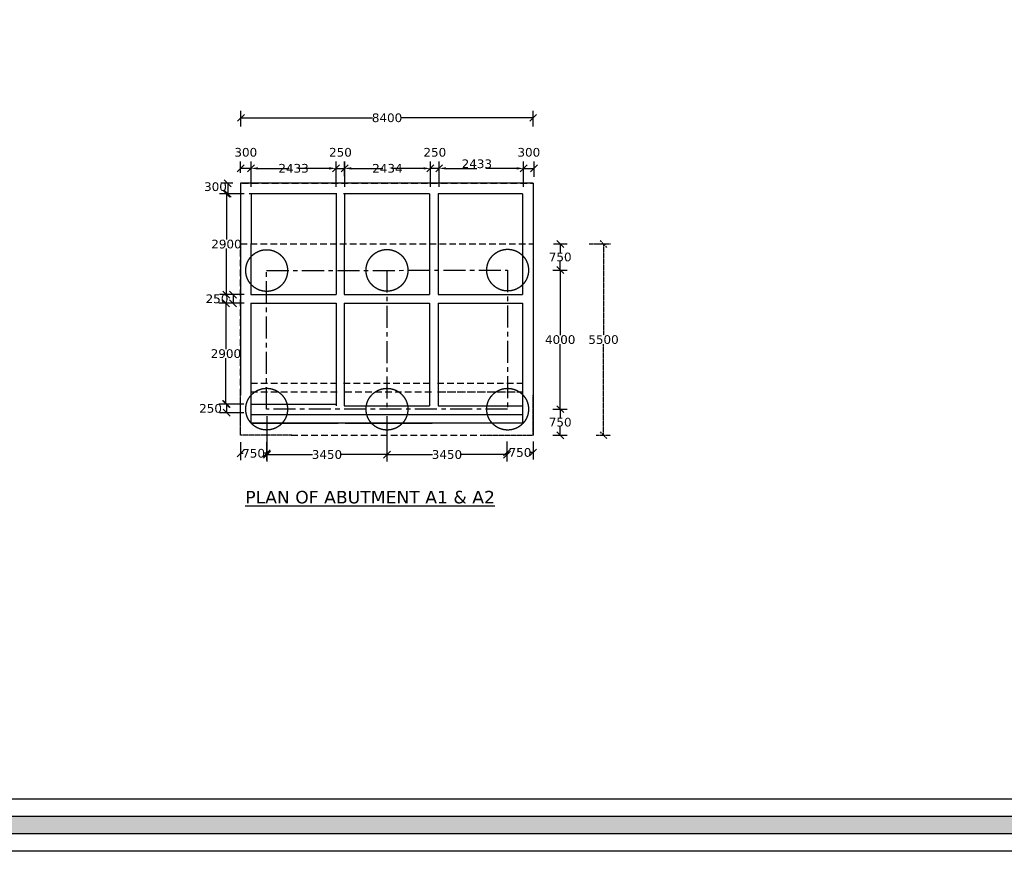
# Model space of a CAD drawing. Header units: millimetres. Extents: x -7746077780 to -3844657605, y -13315294818 to -6656873469.
# Tile 6 of 130: x -3872782595 to -3872754299, y -6657981633 to -6657957720. Entities that reach past the tile are written whole.
import ezdxf

# ---------------------------------------------------------------- set-up
doc = ezdxf.new("R2010")
doc.units = ezdxf.units.MM
doc.header["$MEASUREMENT"] = 0
doc.header["$PDMODE"] = 2
for name, pattern in [('CENTER', [50.8, 31.75, -6.35, 6.35, -6.35]), ('DASHED2', [9.525, 6.35, -3.175]), ('HIDDEN', [0.375, 0.25, -0.125])]:
    doc.linetypes.add(name, pattern=pattern)
doc.layers.add('DIMENTION', color=7, linetype='Continuous', lineweight=9)
doc.layers.add('TEX', color=6, linetype='Continuous')
doc.layers.add('TEXT', color=7, linetype='Continuous')
doc.styles.get("Standard").update_dxf_attribs({"font": 'verdana.ttf', "height": 250})
doc.dimstyles.new('ISO-25', dxfattribs={"dimtxt": 250, "dimasz": 200, "dimexe": 200, "dimexo": 200, "dimgap": 0.02, "dimtad": 0, "dimtih": 1, "dimtoh": 1, "dimdec": 0, "dimdsep": 46, "dimtxsty": 'Standard', "dimblk": 'OBLIQUE', "dimcen": 150, "dimclrd": 1, "dimclre": 1, "dimclrt": 1, "dimadec": 0, "dimazin": 0, "dimtfac": 1, "dimtdec": 0, "dimtmove": 2, "dimatfit": 3, "dimldrblk": 'OBLIQUE', "dimfxl": 0, "dimarcsym": 0})

# ---------------------------------------------------------------- blocks, each defined once
blk = doc.blocks.new('_Oblique')
at = {"color": 0, "linetype": 'ByBlock', "lineweight": -2}
blk.add_line((-0.5, -0.5), (0.5, 0.5), dxfattribs=at)
blk = doc.blocks.new('*D294')
at = {"layer": 'Defpoints', "color": 0, "ltscale": 20, "transparency": 16777216}
for p in [(-3872770790.033262, -6657961995.926585), (-3872770790.033262, -6657962723.607837), (-3872770540.033263, -6657962723.607837)]:
    blk.add_point(p, dxfattribs=at)
at = {"layer": 'TEX', "color": 1, "lineweight": -2, "ltscale": 20, "transparency": 16777216}
for p, q in [((-3872770790.033262, -6657962523.607837), (-3872770790.033262, -6657961795.926585)), ((-3872770540.033263, -6657962523.607837), (-3872770540.033263, -6657961795.926585)), ((-3872770540.033263, -6657961995.926585), (-3872770790.033262, -6657961995.926585))]:
    blk.add_line(p, q, dxfattribs=at)
at = {"layer": 'TEX', "color": 1, "lineweight": -2, "ltscale": 20, "transparency": 16777216, "xscale": 200, "yscale": 200, "zscale": 200, "rotation": 180}
blk.add_blockref('_Oblique', (-3872770790.033262, -6657961995.926585), dxfattribs=at)
at = {"layer": 'TEX', "color": 1, "lineweight": -2, "ltscale": 20, "transparency": 16777216, "xscale": 200, "yscale": 200, "zscale": 200}
blk.add_blockref('_Oblique', (-3872770540.033263, -6657961995.926585), dxfattribs=at)
at = {"layer": 'TEX', "color": 1, "ltscale": 20, "transparency": 16777216, "insert": (-3872770665.033262, -6657961535.506914), "char_height": 250, "attachment_point": 5}
blk.add_mtext('250', dxfattribs=at)
blk = doc.blocks.new('*D295')
at = {"layer": 'Defpoints', "color": 0, "ltscale": 20, "transparency": 16777216}
for p in [(-3872767813.072741, -6657961995.926585), (-3872767813.072741, -6657962440.928304), (-3872768113.10963, -6657962723.838)]:
    blk.add_point(p, dxfattribs=at)
at = {"layer": 'TEX', "color": 1, "lineweight": -2, "ltscale": 20, "transparency": 16777216}
for p, q in [((-3872768113.10963, -6657962523.838), (-3872768113.10963, -6657961795.926585)), ((-3872767813.072741, -6657962240.928304), (-3872767813.072741, -6657961795.926585)), ((-3872768113.10963, -6657961995.926585), (-3872767813.072741, -6657961995.926585))]:
    blk.add_line(p, q, dxfattribs=at)
at = {"layer": 'TEX', "color": 1, "lineweight": -2, "ltscale": 20, "transparency": 16777216, "xscale": 200, "yscale": 200, "zscale": 200, "rotation": 180}
blk.add_blockref('_Oblique', (-3872768113.10963, -6657961995.926585), dxfattribs=at)
at = {"layer": 'TEX', "color": 1, "lineweight": -2, "ltscale": 20, "transparency": 16777216, "xscale": 200, "yscale": 200, "zscale": 200}
blk.add_blockref('_Oblique', (-3872767813.072741, -6657961995.926585), dxfattribs=at)
at = {"layer": 'TEX', "color": 1, "ltscale": 20, "transparency": 16777216, "insert": (-3872767963.091186, -6657961535.506914), "char_height": 250, "attachment_point": 5}
blk.add_mtext('300', dxfattribs=at)
blk = doc.blocks.new('*D296')
at = {"layer": 'Defpoints', "color": 0, "ltscale": 20, "transparency": 16777216}
for p in [(-3872776247.074592, -6657961995.657035), (-3872776247.074592, -6657962323.928752), (-3872775947.109624, -6657962723.928752)]:
    blk.add_point(p, dxfattribs=at)
at = {"layer": 'TEX', "color": 1, "lineweight": -2, "ltscale": 20, "transparency": 16777216}
for p, q in [((-3872776247.074592, -6657962123.928752), (-3872776247.074592, -6657961795.657035)), ((-3872775947.109624, -6657962523.928752), (-3872775947.109624, -6657961795.657035)), ((-3872775947.109624, -6657961995.657035), (-3872776247.074592, -6657961995.657035))]:
    blk.add_line(p, q, dxfattribs=at)
at = {"layer": 'TEX', "color": 1, "lineweight": -2, "ltscale": 20, "transparency": 16777216, "xscale": 200, "yscale": 200, "zscale": 200, "rotation": 180}
blk.add_blockref('_Oblique', (-3872776247.074592, -6657961995.657035), dxfattribs=at)
at = {"layer": 'TEX', "color": 1, "lineweight": -2, "ltscale": 20, "transparency": 16777216, "xscale": 200, "yscale": 200, "zscale": 200}
blk.add_blockref('_Oblique', (-3872775947.109624, -6657961995.657035), dxfattribs=at)
at = {"layer": 'TEX', "color": 1, "ltscale": 20, "transparency": 16777216, "insert": (-3872776097.092108, -6657961535.237364), "char_height": 250, "attachment_point": 5}
blk.add_mtext('300', dxfattribs=at)
blk = doc.blocks.new('*D297')
at = {"layer": 'Defpoints', "color": 0, "ltscale": 20, "transparency": 16777216}
for p in [(-3872776267.928895, -6657962423.928752), (-3872776615.387679, -6657962723.928752), (-3872775997.109624, -6657962723.928752)]:
    blk.add_point(p, dxfattribs=at)
at = {"layer": 'TEX', "color": 1, "lineweight": -2, "ltscale": 20, "transparency": 16777216}
for p, q in [((-3872776467.928895, -6657962423.928752), (-3872776815.387679, -6657962423.928752)), ((-3872776615.387679, -6657962423.928752), (-3872776615.387679, -6657962723.928752)), ((-3872776197.109624, -6657962723.928752), (-3872776815.387679, -6657962723.928752))]:
    blk.add_line(p, q, dxfattribs=at)
at = {"layer": 'TEX', "color": 1, "lineweight": -2, "ltscale": 20, "transparency": 16777216, "xscale": 200, "yscale": 200, "zscale": 200}
for p, rotation in [((-3872776615.387679, -6657962423.928752), 90), ((-3872776615.387679, -6657962723.928752), 270)]:
    blk.add_blockref('_Oblique', p, dxfattribs=dict(at, rotation=rotation))
at = {"layer": 'TEX', "color": 1, "ltscale": 20, "transparency": 16777216, "insert": (-3872776968.649442, -6657962523.928752), "char_height": 250, "attachment_point": 5}
blk.add_mtext('300', dxfattribs=at)
blk = doc.blocks.new('*D298')
at = {"layer": 'Defpoints', "color": 0, "transparency": 16777216}
for p in [(-3872767838.072741, -6657960542.838758), (-3872776238.07274, -6657960991.001646), (-3872767838.072741, -6657960991.001643)]:
    blk.add_point(p, dxfattribs=at)
at = {"layer": 'DIMENTION', "color": 1, "lineweight": -2, "transparency": 16777216}
for p, q in [((-3872776238.07274, -6657960791.001646), (-3872776238.07274, -6657960342.838758)), ((-3872776238.07274, -6657960542.838758), (-3872772453.724037, -6657960542.838758)), ((-3872767838.072741, -6657960542.838758), (-3872771622.421444, -6657960542.838758)), ((-3872767838.072741, -6657960791.001643), (-3872767838.072741, -6657960342.838758))]:
    blk.add_line(p, q, dxfattribs=at)
at = {"layer": 'DIMENTION', "color": 1, "lineweight": -2, "transparency": 16777216, "xscale": 200, "yscale": 200, "zscale": 200, "rotation": 180}
blk.add_blockref('_Oblique', (-3872776238.07274, -6657960542.838758), dxfattribs=at)
at = {"layer": 'DIMENTION', "color": 1, "lineweight": -2, "transparency": 16777216, "xscale": 200, "yscale": 200, "zscale": 200}
blk.add_blockref('_Oblique', (-3872767838.072741, -6657960542.838758), dxfattribs=at)
at = {"layer": 'DIMENTION', "color": 1, "lineweight": 9, "transparency": 16777216, "insert": (-3872772038.072741, -6657960542.838758), "char_height": 250, "attachment_point": 5}
blk.add_mtext('8400', dxfattribs=at)
blk = doc.blocks.new('*D299')
at = {"layer": 'Defpoints', "color": 0, "ltscale": 20, "transparency": 16777216}
for p in [(-3872768591.923713, -6657969645.747844), (-3872767841.923713, -6657969645.747844), (-3872768591.923713, -6657970165.747844)]:
    blk.add_point(p, dxfattribs=at)
at = {"layer": 'TEX', "color": 1, "lineweight": -2, "ltscale": 20, "transparency": 16777216}
for p, q in [((-3872768591.923713, -6657969845.747844), (-3872768591.923713, -6657970365.747844)), ((-3872767841.923713, -6657969845.747844), (-3872767841.923713, -6657970365.747844)), ((-3872768591.923713, -6657970165.747844), (-3872768520.587098, -6657970165.747844)), ((-3872767841.923713, -6657970165.747844), (-3872767913.260328, -6657970165.747844))]:
    blk.add_line(p, q, dxfattribs=at)
at = {"layer": 'TEX', "color": 1, "lineweight": -2, "ltscale": 20, "transparency": 16777216, "xscale": 200, "yscale": 200, "zscale": 200, "rotation": 180}
blk.add_blockref('_Oblique', (-3872768591.923713, -6657970165.747844), dxfattribs=at)
at = {"layer": 'TEX', "color": 1, "lineweight": -2, "ltscale": 20, "transparency": 16777216, "xscale": 200, "yscale": 200, "zscale": 200}
blk.add_blockref('_Oblique', (-3872767841.923713, -6657970165.747844), dxfattribs=at)
at = {"layer": 'TEX', "color": 1, "ltscale": 20, "transparency": 16777216, "insert": (-3872768216.923713, -6657970165.747844), "char_height": 250, "attachment_point": 5}
blk.add_mtext('750', dxfattribs=at)
blk = doc.blocks.new('*D300')
at = {"layer": 'Defpoints', "color": 0, "ltscale": 20, "transparency": 16777216}
for p in [(-3872772041.99823, -6657968919.995742), (-3872768591.923713, -6657969705.747844), (-3872772041.99823, -6657970225.747843)]:
    blk.add_point(p, dxfattribs=at)
at = {"layer": 'TEX', "color": 1, "lineweight": -2, "ltscale": 20, "transparency": 16777216}
for p, q in [((-3872772041.99823, -6657969119.995742), (-3872772041.99823, -6657970425.747843)), ((-3872768591.923713, -6657969905.747844), (-3872768591.923713, -6657970425.747843)), ((-3872772041.99823, -6657970225.747843), (-3872770728.834564, -6657970225.747843)), ((-3872768591.923713, -6657970225.747843), (-3872769905.087379, -6657970225.747843))]:
    blk.add_line(p, q, dxfattribs=at)
at = {"layer": 'TEX', "color": 1, "lineweight": -2, "ltscale": 20, "transparency": 16777216, "xscale": 200, "yscale": 200, "zscale": 200, "rotation": 180}
blk.add_blockref('_Oblique', (-3872772041.99823, -6657970225.747843), dxfattribs=at)
at = {"layer": 'TEX', "color": 1, "lineweight": -2, "ltscale": 20, "transparency": 16777216, "xscale": 200, "yscale": 200, "zscale": 200}
blk.add_blockref('_Oblique', (-3872768591.923713, -6657970225.747843), dxfattribs=at)
at = {"layer": 'TEX', "color": 1, "ltscale": 20, "transparency": 16777216, "insert": (-3872770316.960971, -6657970225.747843), "char_height": 250, "attachment_point": 5}
blk.add_mtext('3450', dxfattribs=at)
blk = doc.blocks.new('*D301')
at = {"layer": 'Defpoints', "color": 0, "ltscale": 20, "transparency": 16777216}
for p in [(-3872775490.177739, -6657968919.995742), (-3872772039.99823, -6657968919.995742), (-3872775490.177739, -6657970225.747843)]:
    blk.add_point(p, dxfattribs=at)
at = {"layer": 'TEX', "color": 1, "lineweight": -2, "ltscale": 20, "transparency": 16777216}
for p, q in [((-3872775490.177739, -6657969119.995742), (-3872775490.177739, -6657970425.747843)), ((-3872772039.99823, -6657969119.995742), (-3872772039.99823, -6657970425.747843)), ((-3872775490.177739, -6657970225.747843), (-3872774176.961577, -6657970225.747843)), ((-3872772039.99823, -6657970225.747843), (-3872773353.214392, -6657970225.747843))]:
    blk.add_line(p, q, dxfattribs=at)
at = {"layer": 'TEX', "color": 1, "lineweight": -2, "ltscale": 20, "transparency": 16777216, "xscale": 200, "yscale": 200, "zscale": 200, "rotation": 180}
blk.add_blockref('_Oblique', (-3872775490.177739, -6657970225.747843), dxfattribs=at)
at = {"layer": 'TEX', "color": 1, "lineweight": -2, "ltscale": 20, "transparency": 16777216, "xscale": 200, "yscale": 200, "zscale": 200}
blk.add_blockref('_Oblique', (-3872772039.99823, -6657970225.747843), dxfattribs=at)
at = {"layer": 'TEX', "color": 1, "ltscale": 20, "transparency": 16777216, "insert": (-3872773765.087985, -6657970225.747843), "char_height": 250, "attachment_point": 5}
blk.add_mtext('3450', dxfattribs=at)
blk = doc.blocks.new('*D302')
at = {"layer": 'Defpoints', "color": 0, "ltscale": 20, "transparency": 16777216}
for p in [(-3872767469.845634, -6657968919.995741), (-3872767061.542786, -6657968919.995741), (-3872767469.845634, -6657969669.995742)]:
    blk.add_point(p, dxfattribs=at)
at = {"layer": 'TEX', "color": 1, "lineweight": -2, "ltscale": 20, "transparency": 16777216}
for p, q in [((-3872767269.845634, -6657968919.995741), (-3872766861.542786, -6657968919.995741)), ((-3872767061.542786, -6657968919.995741), (-3872767061.542786, -6657969164.854856)), ((-3872767061.542786, -6657969669.995742), (-3872767061.542786, -6657969425.136628)), ((-3872767269.845634, -6657969669.995742), (-3872766861.542786, -6657969669.995742))]:
    blk.add_line(p, q, dxfattribs=at)
at = {"layer": 'TEX', "color": 1, "lineweight": -2, "ltscale": 20, "transparency": 16777216, "xscale": 200, "yscale": 200, "zscale": 200}
for p, rotation in [((-3872767061.542786, -6657968919.995741), 90), ((-3872767061.542786, -6657969669.995742), 270)]:
    blk.add_blockref('_Oblique', p, dxfattribs=dict(at, rotation=rotation))
at = {"layer": 'TEX', "color": 1, "ltscale": 20, "transparency": 16777216, "insert": (-3872767061.542785, -6657969294.995743), "char_height": 250, "attachment_point": 5}
blk.add_mtext('750', dxfattribs=at)
blk = doc.blocks.new('*D303')
at = {"layer": 'Defpoints', "color": 0, "ltscale": 20, "transparency": 16777216}
for p in [(-3872767469.845634, -6657964920.252576), (-3872767469.845634, -6657968919.995741), (-3872767061.542786, -6657968919.995741)]:
    blk.add_point(p, dxfattribs=at)
at = {"layer": 'TEX', "color": 1, "lineweight": -2, "ltscale": 20, "transparency": 16777216}
for p, q in [((-3872767269.845634, -6657964920.252576), (-3872766861.542786, -6657964920.252576)), ((-3872767061.542786, -6657964920.252576), (-3872767061.542786, -6657966789.983272)), ((-3872767061.542786, -6657968919.995741), (-3872767061.542786, -6657967050.265044)), ((-3872767269.845634, -6657968919.995741), (-3872766861.542786, -6657968919.995741))]:
    blk.add_line(p, q, dxfattribs=at)
at = {"layer": 'TEX', "color": 1, "lineweight": -2, "ltscale": 20, "transparency": 16777216, "xscale": 200, "yscale": 200, "zscale": 200}
for p, rotation in [((-3872767061.542786, -6657964920.252576), 90), ((-3872767061.542786, -6657968919.995741), 270)]:
    blk.add_blockref('_Oblique', p, dxfattribs=dict(at, rotation=rotation))
at = {"layer": 'TEX', "color": 1, "ltscale": 20, "transparency": 16777216, "insert": (-3872767061.542785, -6657966920.124159), "char_height": 250, "attachment_point": 5}
blk.add_mtext('4000', dxfattribs=at)
blk = doc.blocks.new('*D304')
at = {"layer": 'Defpoints', "color": 0, "linetype": 'HIDDEN', "ltscale": 20, "transparency": 16777216}
for p in [(-3872766425.039405, -6657964170.252574), (-3872766225.039405, -6657969669.995742), (-3872765817.68718, -6657969669.995742)]:
    blk.add_point(p, dxfattribs=at)
at = {"layer": 'TEX', "color": 1, "linetype": 'HIDDEN', "lineweight": -2, "ltscale": 20, "transparency": 16777216}
for p, q in [((-3872766225.039405, -6657964170.252574), (-3872765617.68718, -6657964170.252574)), ((-3872765817.68718, -6657964170.252574), (-3872765817.68718, -6657966789.983272)), ((-3872765817.68718, -6657969669.995742), (-3872765817.68718, -6657967050.265044)), ((-3872766025.039405, -6657969669.995742), (-3872765617.68718, -6657969669.995742))]:
    blk.add_line(p, q, dxfattribs=at)
at = {"layer": 'TEX', "color": 1, "linetype": 'HIDDEN', "lineweight": -2, "ltscale": 20, "transparency": 16777216, "xscale": 200, "yscale": 200, "zscale": 200}
for p, rotation in [((-3872765817.68718, -6657964170.252574), 90), ((-3872765817.68718, -6657969669.995742), 270)]:
    blk.add_blockref('_Oblique', p, dxfattribs=dict(at, rotation=rotation))
at = {"layer": 'TEX', "color": 1, "linetype": 'HIDDEN', "ltscale": 20, "transparency": 16777216, "insert": (-3872765817.687179, -6657966920.124159), "char_height": 250, "attachment_point": 5}
blk.add_mtext('5500', dxfattribs=at)
blk = doc.blocks.new('*D305')
at = {"layer": 'Defpoints', "color": 0, "ltscale": 20, "transparency": 16777216}
for p in [(-3872767449.845636, -6657964170.252574), (-3872767061.542786, -6657964170.252574), (-3872767469.845634, -6657964920.252575)]:
    blk.add_point(p, dxfattribs=at)
at = {"layer": 'TEX', "color": 1, "lineweight": -2, "ltscale": 20, "transparency": 16777216}
for p, q in [((-3872767249.845636, -6657964170.252574), (-3872766861.542786, -6657964170.252574)), ((-3872767061.542786, -6657964170.252574), (-3872767061.542786, -6657964415.111688)), ((-3872767061.542786, -6657964920.252575), (-3872767061.542786, -6657964675.39346)), ((-3872767269.845634, -6657964920.252575), (-3872766861.542786, -6657964920.252575))]:
    blk.add_line(p, q, dxfattribs=at)
at = {"layer": 'TEX', "color": 1, "lineweight": -2, "ltscale": 20, "transparency": 16777216, "xscale": 200, "yscale": 200, "zscale": 200}
for p, rotation in [((-3872767061.542786, -6657964170.252574), 90), ((-3872767061.542786, -6657964920.252575), 270)]:
    blk.add_blockref('_Oblique', p, dxfattribs=dict(at, rotation=rotation))
at = {"layer": 'TEX', "color": 1, "ltscale": 20, "transparency": 16777216, "insert": (-3872767061.542785, -6657964545.252575), "char_height": 250, "attachment_point": 5}
blk.add_mtext('750', dxfattribs=at)
blk = doc.blocks.new('*D306')
at = {"layer": 'Defpoints', "color": 0, "ltscale": 20, "transparency": 16777216}
for p in [(-3872773252.033261, -6657961995.657035), (-3872773502.479013, -6657962723.928751), (-3872773252.033261, -6657962723.92875)]:
    blk.add_point(p, dxfattribs=at)
at = {"layer": 'TEX', "color": 1, "lineweight": -2, "ltscale": 20, "transparency": 16777216}
for p, q in [((-3872773502.479013, -6657962523.928751), (-3872773502.479013, -6657961795.657035)), ((-3872773252.033261, -6657962523.92875), (-3872773252.033261, -6657961795.657035)), ((-3872773502.479013, -6657961995.657035), (-3872773252.033261, -6657961995.657035))]:
    blk.add_line(p, q, dxfattribs=at)
at = {"layer": 'TEX', "color": 1, "lineweight": -2, "ltscale": 20, "transparency": 16777216, "xscale": 200, "yscale": 200, "zscale": 200, "rotation": 180}
blk.add_blockref('_Oblique', (-3872773502.479013, -6657961995.657035), dxfattribs=at)
at = {"layer": 'TEX', "color": 1, "lineweight": -2, "ltscale": 20, "transparency": 16777216, "xscale": 200, "yscale": 200, "zscale": 200}
blk.add_blockref('_Oblique', (-3872773252.033261, -6657961995.657035), dxfattribs=at)
at = {"layer": 'TEX', "color": 1, "ltscale": 20, "transparency": 16777216, "insert": (-3872773377.256137, -6657961535.237364), "char_height": 250, "attachment_point": 5}
blk.add_mtext('250', dxfattribs=at)
blk = doc.blocks.new('*D307')
at = {"layer": 'Defpoints', "color": 0, "ltscale": 20, "transparency": 16777216}
for p in [(-3872776248.17574, -6657969669.064342), (-3872775498.17574, -6657969669.064342), (-3872776248.17574, -6657970189.064342)]:
    blk.add_point(p, dxfattribs=at)
at = {"layer": 'TEX', "color": 1, "lineweight": -2, "ltscale": 20, "transparency": 16777216}
for p, q in [((-3872776248.17574, -6657969869.064342), (-3872776248.17574, -6657970389.064342)), ((-3872775498.17574, -6657969869.064342), (-3872775498.17574, -6657970389.064342)), ((-3872776248.17574, -6657970189.064342), (-3872776176.839125, -6657970189.064342)), ((-3872775498.17574, -6657970189.064342), (-3872775569.512355, -6657970189.064342))]:
    blk.add_line(p, q, dxfattribs=at)
at = {"layer": 'TEX', "color": 1, "lineweight": -2, "ltscale": 20, "transparency": 16777216, "xscale": 200, "yscale": 200, "zscale": 200, "rotation": 180}
blk.add_blockref('_Oblique', (-3872776248.17574, -6657970189.064342), dxfattribs=at)
at = {"layer": 'TEX', "color": 1, "lineweight": -2, "ltscale": 20, "transparency": 16777216, "xscale": 200, "yscale": 200, "zscale": 200}
blk.add_blockref('_Oblique', (-3872775498.17574, -6657970189.064342), dxfattribs=at)
at = {"layer": 'TEX', "color": 1, "ltscale": 20, "transparency": 16777216, "insert": (-3872775873.17574, -6657970189.064342), "char_height": 250, "attachment_point": 5}
blk.add_mtext('750', dxfattribs=at)
blk = doc.blocks.new('*D308')
at = {"layer": 'Defpoints', "color": 0, "ltscale": 30, "transparency": 16777216}
for p in [(-3872775947.109624, -6657962723.928752), (-3872776653.472024, -6657965623.594632), (-3872775948.068676, -6657965623.594632)]:
    blk.add_point(p, dxfattribs=at)
at = {"layer": 'TEX', "color": 1, "lineweight": -2, "ltscale": 30, "transparency": 16777216}
for p, q in [((-3872776147.109624, -6657962723.928752), (-3872776853.472024, -6657962723.928752)), ((-3872776653.472024, -6657962723.928752), (-3872776653.472024, -6657964043.536857)), ((-3872776653.472024, -6657965623.594632), (-3872776653.472024, -6657964303.986527)), ((-3872776148.068676, -6657965623.594632), (-3872776853.472024, -6657965623.594632))]:
    blk.add_line(p, q, dxfattribs=at)
at = {"layer": 'TEX', "color": 1, "lineweight": -2, "ltscale": 30, "transparency": 16777216, "xscale": 200, "yscale": 200, "zscale": 200}
for p, rotation in [((-3872776653.472024, -6657962723.928752), 90), ((-3872776653.472024, -6657965623.594632), 270)]:
    blk.add_blockref('_Oblique', p, dxfattribs=dict(at, rotation=rotation))
at = {"layer": 'TEX', "color": 1, "ltscale": 30, "transparency": 16777216, "insert": (-3872776653.472023, -6657964173.761693), "char_height": 250, "attachment_point": 5}
blk.add_mtext('2900', dxfattribs=at)
blk = doc.blocks.new('*D309')
at = {"layer": 'Defpoints', "color": 0, "ltscale": 30, "transparency": 16777216}
for p in [(-3872775948.156254, -6657965873.594617), (-3872776668.700499, -6657968773.906293), (-3872775949.246552, -6657968773.906293)]:
    blk.add_point(p, dxfattribs=at)
at = {"layer": 'TEX', "color": 1, "lineweight": -2, "ltscale": 30, "transparency": 16777216}
for p, q in [((-3872776148.156254, -6657965873.594617), (-3872776868.700499, -6657965873.594617)), ((-3872776668.700499, -6657965873.594617), (-3872776668.700499, -6657967193.52562)), ((-3872776668.700499, -6657968773.906293), (-3872776668.700499, -6657967453.97529)), ((-3872776149.246552, -6657968773.906293), (-3872776868.700499, -6657968773.906293))]:
    blk.add_line(p, q, dxfattribs=at)
at = {"layer": 'TEX', "color": 1, "lineweight": -2, "ltscale": 30, "transparency": 16777216, "xscale": 200, "yscale": 200, "zscale": 200}
for p, rotation in [((-3872776668.700499, -6657965873.594617), 90), ((-3872776668.700499, -6657968773.906293), 270)]:
    blk.add_blockref('_Oblique', p, dxfattribs=dict(at, rotation=rotation))
at = {"layer": 'TEX', "color": 1, "ltscale": 30, "transparency": 16777216, "insert": (-3872776668.700498, -6657967323.750456), "char_height": 250, "attachment_point": 5}
blk.add_mtext('2900', dxfattribs=at)
blk = doc.blocks.new('*D310')
at = {"layer": 'Defpoints', "color": 0, "ltscale": 30, "transparency": 16777216}
for p in [(-3872775948.068676, -6657965623.594632), (-3872776464.596632, -6657965873.594617), (-3872775948.156254, -6657965873.594617)]:
    blk.add_point(p, dxfattribs=at)
at = {"layer": 'TEX', "color": 1, "lineweight": -2, "ltscale": 30, "transparency": 16777216}
for p, q in [((-3872776148.068676, -6657965623.594632), (-3872776664.596632, -6657965623.594632)), ((-3872776464.596632, -6657965623.594632), (-3872776464.596632, -6657965873.594617)), ((-3872776148.156254, -6657965873.594617), (-3872776664.596632, -6657965873.594617))]:
    blk.add_line(p, q, dxfattribs=at)
at = {"layer": 'TEX', "color": 1, "lineweight": -2, "ltscale": 30, "transparency": 16777216, "xscale": 200, "yscale": 200, "zscale": 200}
for p, rotation in [((-3872776464.596632, -6657965623.594632), 90), ((-3872776464.596632, -6657965873.594617), 270)]:
    blk.add_blockref('_Oblique', p, dxfattribs=dict(at, rotation=rotation))
at = {"layer": 'TEX', "color": 1, "ltscale": 30, "transparency": 16777216, "insert": (-3872776925.016303, -6657965748.594625), "char_height": 250, "attachment_point": 5}
blk.add_mtext('250', dxfattribs=at)
blk = doc.blocks.new('*D311')
at = {"layer": 'Defpoints', "color": 0, "ltscale": 30, "transparency": 16777216}
for p in [(-3872775949.246552, -6657968773.906293), (-3872776649.664906, -6657969023.906291), (-3872775949.316616, -6657969023.906291)]:
    blk.add_point(p, dxfattribs=at)
at = {"layer": 'TEX', "color": 1, "lineweight": -2, "ltscale": 30, "transparency": 16777216}
for p, q in [((-3872776149.246552, -6657968773.906293), (-3872776849.664906, -6657968773.906293)), ((-3872776649.664906, -6657968773.906293), (-3872776649.664906, -6657969023.906291)), ((-3872776149.316616, -6657969023.906291), (-3872776849.664906, -6657969023.906291))]:
    blk.add_line(p, q, dxfattribs=at)
at = {"layer": 'TEX', "color": 1, "lineweight": -2, "ltscale": 30, "transparency": 16777216, "xscale": 200, "yscale": 200, "zscale": 200}
for p, rotation in [((-3872776649.664906, -6657968773.906293), 90), ((-3872776649.664906, -6657969023.906291), 270)]:
    blk.add_blockref('_Oblique', p, dxfattribs=dict(at, rotation=rotation))
at = {"layer": 'TEX', "color": 1, "ltscale": 30, "transparency": 16777216, "insert": (-3872777110.084576, -6657968898.906293), "char_height": 250, "attachment_point": 5}
blk.add_mtext('250', dxfattribs=at)

msp = doc.modelspace()

# ---------------------------------------------------------------- hatches: boundary and pattern name
at = {"layer": 'TEX', "ltscale": 30}
h = msp.add_hatch(color=256, dxfattribs=at)
h.paths.add_polyline_path([(-3872820887.446477, -6657890648.028055), (-3872668906.551363, -6657890648.028055), (-3872668906.551363, -6657981133.218585), (-3872820887.446477, -6657981133.218585)])
h.paths.add_polyline_path([(-3872820387.446477, -6657891148.028055), (-3872669406.551363, -6657891148.028055), (-3872669406.551363, -6657980633.218585), (-3872820387.446477, -6657980633.218585)], flags=16)

# ---------------------------------------------------------------- linework, layer by layer
at = {"color": 240, "linetype": 'DASHED2', "ltscale": 30}
for p, q in [((-3872776205.636755, -6657962423.009047), (-3872767839.998229, -6657962423.92875)), ((-3872776248.177739, -6657969669.073992), (-3872776248.177739, -6657964169.073997)), ((-3872776248.177739, -6657964169.073997), (-3872767840.549735, -6657964169.9937)), ((-3872775949.018385, -6657968172.594379), (-3872773491.90008, -6657968172.594377)), ((-3872773287.469469, -6657968172.594377), (-3872770791.923714, -6657968172.594375)), ((-3872770591.923714, -6657968172.594375), (-3872768149.018507, -6657968172.594372)), ((-3872775949.104933, -6657968419.647267), (-3872773442.004934, -6657968419.647264)), ((-3872773237.574322, -6657968419.647264), (-3872770742.028568, -6657968419.647263)), ((-3872770591.782087, -6657968419.64727), (-3872768149.105059, -6657968419.647267)), ((-3872770542.028568, -6657968419.647263), (-3872768149.105059, -6657968419.64726)), ((-3872774789.998229, -6657969669.99574), (-3872769289.998229, -6657969669.995742))]:
    msp.add_line(p, q, dxfattribs=at)
for centre, radius in [((-3872775498.177739, -6657964933.480783), 599.999999), ((-3872772039.99823, -6657964928.127988), 600), ((-3872768571.923716, -6657964921.853446), 599.999999), ((-3872775498.177739, -6657968919.073993), 600), ((-3872772039.99823, -6657968919.995742), 600), ((-3872768571.923716, -6657968919.995742), 600)]:
    msp.add_circle(centre, radius, dxfattribs=at)
at = {"layer": 'TEX', "color": 1, "ltscale": 20}
for p, q in [((-3872775947.109624, -6657962523.928752), (-3872775947.109624, -6657961795.657035)), ((-3872773502.479013, -6657962323.928751), (-3872773502.479013, -6657961795.657035)), ((-3872773264.99823, -6657962223.928752), (-3872773264.99823, -6657961796.2475)), ((-3872770790.033262, -6657962223.928751), (-3872770790.033262, -6657961796.2475)), ((-3872770540.033263, -6657962035.481677), (-3872770540.033263, -6657961795.926585)), ((-3872768113.10963, -6657962323.928751), (-3872768113.10963, -6657961795.926585)), ((-3872775747.109624, -6657961995.657035), (-3872774855.019154, -6657961995.657035)), ((-3872773702.479013, -6657961995.657035), (-3872774594.569483, -6657961995.657035)), ((-3872773064.99823, -6657961996.2475), (-3872772157.740581, -6657961996.2475)), ((-3872770990.033262, -6657961996.2475), (-3872771897.29091, -6657961996.2475)), ((-3872770340.033263, -6657961995.926585), (-3872769454.193863, -6657961995.926585)), ((-3872768313.10963, -6657961995.926585), (-3872769198.949028, -6657961995.926585))]:
    msp.add_line(p, q, dxfattribs=at)
at = {"layer": 'TEX', "color": 240, "ltscale": 20}
for p, q in [((-3872776247.074593, -6657962423.928752), (-3872776249.000081, -6657965469.995744)), ((-3872768097.074594, -6657962423.928751), (-3872776247.074593, -6657962423.928752)), ((-3872767839.998229, -6657962423.92875), (-3872768097.074594, -6657962423.928751)), ((-3872767839.998229, -6657962423.92875), (-3872767842.286949, -6657969669.995742)), ((-3872773477.479013, -6657962723.928751), (-3872775997.109624, -6657962723.928752)), ((-3872775947.109624, -6657962723.928752), (-3872775948.068676, -6657965623.594632)), ((-3872773502.479013, -6657962723.928751), (-3872773503.494816, -6657965623.594632)), ((-3872770815.033262, -6657962723.928751), (-3872773290.033261, -6657962723.92875)), ((-3872773265.033261, -6657962723.92875), (-3872773266.049062, -6657965623.594632)), ((-3872770815.033262, -6657962723.928751), (-3872770816.049062, -6657965623.594631)), ((-3872770565.033263, -6657962723.928751), (-3872770566.049062, -6657965623.594631)), ((-3872768147.10963, -6657962723.928751), (-3872770565.033263, -6657962723.928751)), ((-3872768147.10963, -6657962723.928751), (-3872768148.125496, -6657965623.594632)), ((-3872773479.369468, -6657964484.40253), (-3872773491.90008, -6657964484.40253)), ((-3872773479.369468, -6657964684.40253), (-3872773491.90008, -6657964684.40253)), ((-3872776249.000081, -6657965469.995742), (-3872776249.000082, -6657968519.995743)), ((-3872775948.213934, -6657965873.594632), (-3872775949.246552, -6657968773.906293)), ((-3872773503.582395, -6657965873.594632), (-3872773504.615937, -6657968823.906289)), ((-3872773266.136642, -6657965873.594632), (-3872773267.170187, -6657968823.906289)), ((-3872770816.136643, -6657965873.594632), (-3872770817.170184, -6657968823.906287)), ((-3872770566.136642, -6657965873.594632), (-3872770567.170184, -6657968823.906287)), ((-3872768148.213081, -6657965873.594632), (-3872768149.420364, -6657969319.64726)), ((-3872773479.369466, -6657968119.995744), (-3872773491.900079, -6657968119.995744)), ((-3872773479.369468, -6657968120.344209), (-3872773491.900079, -6657968120.344209)), ((-3872775949.246552, -6657968773.906293), (-3872773504.615937, -6657968773.906289)), ((-3872773267.170187, -6657968823.906289), (-3872770817.170184, -6657968823.906287)), ((-3872770567.170184, -6657968823.906287), (-3872768149.246686, -6657968823.906285)), ((-3872775949.420219, -6657969319.647267), (-3872773442.32022, -6657969319.647264)), ((-3872775949.330628, -6657969073.906291), (-3872773491.90008, -6657969073.906287)), ((-3872773237.889608, -6657969319.647264), (-3872770742.343853, -6657969319.647263))]:
    msp.add_line(p, q, dxfattribs=at)
at = {"layer": 'TEX', "color": 4, "linetype": 'CENTER', "ltscale": 20}
for p, q in [((-3872775498.177739, -6657964934.402532), (-3872768571.923716, -6657964921.853446)), ((-3872775498.177739, -6657968919.995742), (-3872775498.177739, -6657964934.402532)), ((-3872775498.177739, -6657968919.995742), (-3872775498.177739, -6657964934.402532)), ((-3872772039.99823, -6657964928.127988), (-3872772039.99823, -6657968919.995742)), ((-3872768571.923716, -6657964921.853446), (-3872768571.923716, -6657968919.995742)), ((-3872768571.923716, -6657968919.995742), (-3872775498.177739, -6657968919.995742))]:
    msp.add_line(p, q, dxfattribs=at)
at = {"layer": 'TEX', "ltscale": 30}
for p, q in [((-3872775948.068676, -6657965623.594632), (-3872773503.494816, -6657965623.594632)), ((-3872773266.049063, -6657965623.594632), (-3872770816.049063, -6657965623.594632)), ((-3872770566.049061, -6657965623.594631), (-3872768148.125496, -6657965623.594632)), ((-3872767840.949978, -6657965464.434693), (-3872767840.958593, -6657965464.43469)), ((-3872776249.000081, -6657965873.594632), (-3872776248.177739, -6657965873.594632)), ((-3872775948.213934, -6657965873.594632), (-3872773503.582396, -6657965873.594632)), ((-3872773266.136642, -6657965873.594632), (-3872770816.136643, -6657965873.594632)), ((-3872770566.136642, -6657965873.594632), (-3872768148.213081, -6657965873.594632)), ((-3872775949.246547, -6657968773.892381), (-3872775949.39807, -6657969314.54866)), ((-3872775949.330628, -6657969073.906291), (-3872768149.334271, -6657969073.906292)), ((-3872768149.420364, -6657969319.64726), (-3872775944.87792, -6657969319.647267))]:
    msp.add_line(p, q, dxfattribs=at)
at = {"layer": 'TEX', "ltscale": 20}
for points in [[(-3872821387.446477, -6657890148.028055), (-3872668406.551363, -6657890148.028055), (-3872668406.551363, -6657981633.218585), (-3872821387.446477, -6657981633.218585)], [(-3872820887.446477, -6657890648.028055), (-3872668906.551363, -6657890648.028055), (-3872668906.551363, -6657981133.218585), (-3872820887.446477, -6657981133.218585)], [(-3872820387.446477, -6657891148.028055), (-3872669406.551363, -6657891148.028055), (-3872669406.551363, -6657980633.218585), (-3872820387.446477, -6657980633.218585)], [(-3872819887.446477, -6657891648.028055), (-3872669906.551363, -6657891648.028055), (-3872669906.551363, -6657980133.218585), (-3872819887.446477, -6657980133.218585)], [(-3872819887.446477, -6657891648.028055), (-3872669906.551363, -6657891648.028055), (-3872669906.551363, -6657980133.218585), (-3872819887.446477, -6657980133.218585)]]:
    msp.add_lwpolyline(points, close=True, dxfattribs=at)
at = {"layer": 'TEX', "color": 240, "linetype": 'HIDDEN', "ltscale": 20}
for points in [[(-3872774769.99823, -6657969669.995742), (-3872776249.000081, -6657969669.995742), (-3872776249.000081, -6657968519.647279)], [(-3872769309.998227, -6657969669.995742), (-3872767841.923713, -6657969669.995742), (-3872767841.923713, -6657968519.647279)]]:
    msp.add_lwpolyline(points, dxfattribs=at)
at = {"layer": 'TEX', "color": 1, "ltscale": 20}
for points in [[(-3872775747.109624, -6657961962.323701), (-3872775747.109624, -6657962028.990368), (-3872775947.109624, -6657961995.657035)], [(-3872773702.479013, -6657961962.323701), (-3872773702.479013, -6657962028.990368), (-3872773502.479013, -6657961995.657035)], [(-3872773064.99823, -6657961962.914166), (-3872773064.99823, -6657962029.580833), (-3872773264.99823, -6657961996.2475)], [(-3872770990.033262, -6657961962.914166), (-3872770990.033262, -6657962029.580833), (-3872770790.033262, -6657961996.2475)], [(-3872770340.033263, -6657961962.593251), (-3872770340.033263, -6657962029.259919), (-3872770540.033263, -6657961995.926585)], [(-3872768313.10963, -6657961962.593251), (-3872768313.10963, -6657962029.259919), (-3872768113.10963, -6657961995.926585)]]:
    msp.add_solid(points, dxfattribs=at)

# ---------------------------------------------------------------- texts
at = {"layer": 'TEX', "color": 1, "ltscale": 20, "char_height": 250, "attachment_point": 5}
for s, insert in [('2433', (-3872769456.776282, -6657961865.721749)), ('2433', (-3872774724.79432, -6657961995.657035)), ('2434', (-3872772027.515747, -6657961996.2475))]:
    msp.add_mtext(s, dxfattribs=dict(at, insert=insert))
at = {"layer": 'TEXT', "color": 191, "insert": (-3872772525.074881, -6657971268.976417), "char_height": 360, "width": 19518.24265115, "attachment_point": 2}
msp.add_mtext('{\\LPLAN OF ABUTMENT A1 & A2}', dxfattribs=at)

# ---------------------------------------------------------------- dimensions: what is measured, and where the dimension line sits
at = {"layer": 'DIMENTION', "color": 1, "lineweight": 9}
dim = msp.add_linear_dim(base=(-3872767838.072741, -6657960542.838758), p1=(-3872776238.07274, -6657960991.001646), p2=(-3872767838.072741, -6657960991.001643), dimstyle='ISO-25', dxfattribs=at)
dim.commit()
dim.dimension.update_dxf_attribs({"geometry": '*D298', "text_midpoint": (-3872772038.072741, -6657960542.838758)})
at = {"layer": 'TEX', "color": 252, "ltscale": 20}
for base, p1, p2, picture, middle in [((-3872776247.074592, -6657961995.657035), (-3872775947.109624, -6657962723.928752), (-3872776247.074592, -6657962323.928752), '*D296', (-3872776097.092108, -6657961535.237364)), ((-3872773252.033261, -6657961995.657035), (-3872773502.479013, -6657962723.928751), (-3872773252.033261, -6657962723.92875), '*D306', (-3872773377.256137, -6657961535.237364)), ((-3872770790.033262, -6657961995.926585), (-3872770540.033263, -6657962723.607837), (-3872770790.033262, -6657962723.607837), '*D294', (-3872770665.033262, -6657961535.506914)), ((-3872767813.072741, -6657961995.926585), (-3872768113.10963, -6657962723.838), (-3872767813.072741, -6657962440.928304), '*D295', (-3872767963.091186, -6657961535.506914))]:
    dim = msp.add_linear_dim(base=base, p1=p1, p2=p2, dimstyle='ISO-25', dxfattribs=at)
    dim.commit()
    dim.dimension.update_dxf_attribs({"geometry": picture, "text_midpoint": middle})
dim = msp.add_linear_dim(base=(-3872776615.387679, -6657962723.928752), p1=(-3872776267.928895, -6657962423.928752), p2=(-3872775997.109624, -6657962723.928752), angle=270, dimstyle='ISO-25', dxfattribs=at)
dim.commit()
dim.dimension.update_dxf_attribs({"geometry": '*D297', "text_midpoint": (-3872776968.649442, -6657962523.928752), "dimtype": 160})
at = {"layer": 'TEX', "ltscale": 30}
for base, p1, p2, picture, middle in [((-3872776653.472024, -6657965623.594632), (-3872775947.109624, -6657962723.928752), (-3872775948.068676, -6657965623.594632), '*D308', (-3872776653.472023, -6657964173.761693)), ((-3872776464.596632, -6657965873.594617), (-3872775948.068676, -6657965623.594632), (-3872775948.156254, -6657965873.594617), '*D310', (-3872776925.016303, -6657965748.594625)), ((-3872776668.700499, -6657968773.906293), (-3872775948.156254, -6657965873.594617), (-3872775949.246552, -6657968773.906293), '*D309', (-3872776668.700498, -6657967323.750456)), ((-3872776649.664906, -6657969023.906291), (-3872775949.246552, -6657968773.906293), (-3872775949.316616, -6657969023.906291), '*D311', (-3872777110.084576, -6657968898.906293))]:
    dim = msp.add_linear_dim(base=base, p1=p1, p2=p2, angle=270, dimstyle='ISO-25', override={"dimfxl": 300}, dxfattribs=at)
    dim.commit()
    dim.dimension.update_dxf_attribs({"geometry": picture, "text_midpoint": middle})
at = {"layer": 'TEX', "color": 252, "ltscale": 20}
dim = msp.add_linear_dim(base=(-3872767061.542786, -6657964170.252574), p1=(-3872767469.845634, -6657964920.252575), p2=(-3872767449.845636, -6657964170.252574), angle=270, dimstyle='ISO-25', dxfattribs=at)
dim.commit()
dim.dimension.update_dxf_attribs({"geometry": '*D305', "text_midpoint": (-3872767061.542785, -6657964545.252575)})
at = {"layer": 'TEX', "color": 240, "linetype": 'HIDDEN', "ltscale": 20}
dim = msp.add_linear_dim(base=(-3872765817.68718, -6657969669.995742), p1=(-3872766425.039405, -6657964170.252574), p2=(-3872766225.039405, -6657969669.995742), angle=270, dimstyle='ISO-25', dxfattribs=at)
dim.commit()
dim.dimension.update_dxf_attribs({"geometry": '*D304', "text_midpoint": (-3872765817.687179, -6657966920.124159)})
at = {"layer": 'TEX', "color": 240, "ltscale": 20}
for p1, angle, picture, middle in [((-3872767469.845634, -6657964920.252576), 270, '*D303', (-3872767061.542785, -6657966920.124159)), ((-3872767469.845634, -6657969669.995742), 90, '*D302', (-3872767061.542785, -6657969294.995743))]:
    dim = msp.add_linear_dim(base=(-3872767061.542786, -6657968919.995741), p1=p1, p2=(-3872767469.845634, -6657968919.995741), angle=angle, dimstyle='ISO-25', dxfattribs=at)
    dim.commit()
    dim.dimension.update_dxf_attribs({"geometry": picture, "text_midpoint": middle})
for base, p1, p2, picture, middle in [((-3872775490.177739, -6657970225.747843), (-3872772039.99823, -6657968919.995742), (-3872775490.177739, -6657968919.995742), '*D301', (-3872773765.087985, -6657970225.747843)), ((-3872772041.99823, -6657970225.747843), (-3872768591.923713, -6657969705.747844), (-3872772041.99823, -6657968919.995742), '*D300', (-3872770316.960971, -6657970225.747843)), ((-3872776248.17574, -6657970189.064342), (-3872775498.17574, -6657969669.064342), (-3872776248.17574, -6657969669.064342), '*D307', (-3872775873.17574, -6657970189.064342)), ((-3872768591.923713, -6657970165.747844), (-3872767841.923713, -6657969645.747844), (-3872768591.923713, -6657969645.747844), '*D299', (-3872768216.923713, -6657970165.747844))]:
    dim = msp.add_linear_dim(base=base, p1=p1, p2=p2, dimstyle='ISO-25', dxfattribs=at)
    dim.commit()
    dim.dimension.update_dxf_attribs({"geometry": picture, "text_midpoint": middle})

doc.saveas('drawing.dxf')
